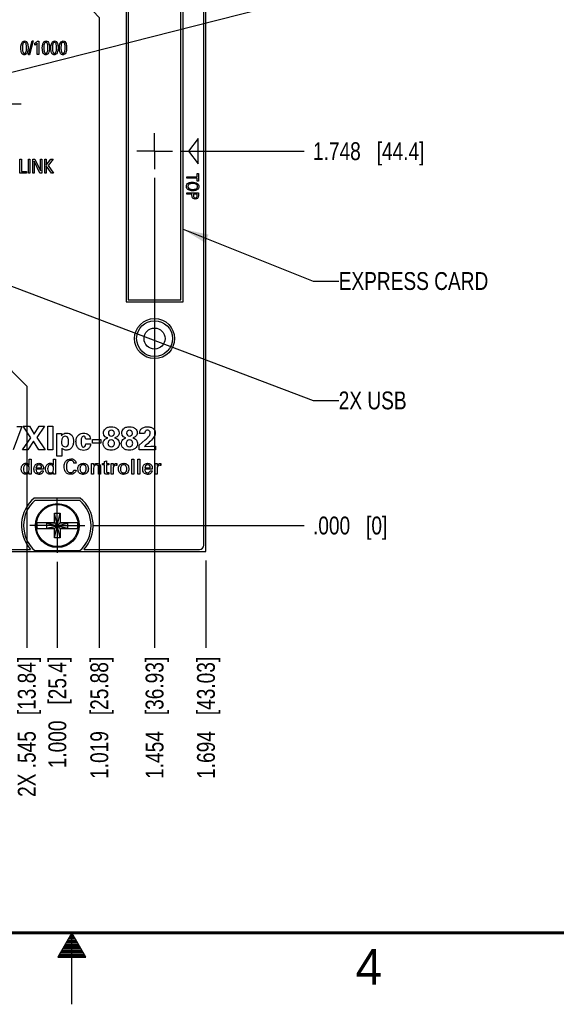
# Model space of a CAD drawing. Header units: inches. Extents: x 0 to 34, y 0 to 22.
# Tile 12 of 39: x 16.6 to 20.4, y 0 to 6.9. Entities that reach past the tile are written whole.
import ezdxf

# ---------------------------------------------------------------- set-up
doc = ezdxf.new("R2010")
doc.units = ezdxf.units.IN
doc.header["$LTSCALE"] = 1.87
doc.header["$MEASUREMENT"] = 0
doc.linetypes.add('CENTER', pattern=[0.6, 0.375, -0.075, 0.075, -0.075])
doc.layers.get('0').update_dxf_attribs({"linetype": 'CONTINUOUS'})
for name, color, linetype in [('02___PRT_ALL_AXES', 7, 'CONTINUOUS'), ('DATUMCURVES', 7, 'CONTINUOUS'), ('DEFAULT_1', 7, 'CENTER'), ('DETAIL', 7, 'CONTINUOUS'), ('DIMENSIONS', 7, 'CONTINUOUS')]:
    doc.layers.add(name, color=color, linetype=linetype)
doc.styles.get("Standard").update_dxf_attribs({"font": 'txt', "width": 0.8})
doc.styles.add('TEXTSTYLE_2', font='txt')
doc.dimstyles.new('DIMSTYLE_1', dxfattribs={"dimtxt": 0.125, "dimasz": 0.18, "dimexe": 0.125, "dimexo": 0.0625, "dimgap": 0.03125, "dimtad": 0, "dimtih": 1, "dimtoh": 1, "dimdec": 3, "dimlfac": 0.666667, "dimzin": 4, "dimdsep": 46, "dimtxsty": 'STANDARD', "dimblk": '_FILLED', "dimblk1": '_FILLED', "dimblk2": '_FILLED', "dimcen": 0.09, "dimadec": 0, "dimazin": 0, "dimtp": 0.005, "dimtm": 0.005, "dimtfac": 1, "dimtdec": 3, "dimtofl": 0, "dimtmove": 0, "dimatfit": 3, "dimldrblk": '_FILLED', "dimfxl": 1, "dimtolj": 1, "dimtzin": 4, "dimarcsym": 0})
doc.dimstyles.get("Standard").update_dxf_attribs({"dimtxt": 0.125, "dimasz": 0.18, "dimexe": 0.125, "dimexo": 0.0625, "dimgap": 0.09, "dimtad": 0, "dimtih": 1, "dimtoh": 1, "dimdec": 3, "dimzin": 4, "dimdsep": 46, "dimtxsty": 'STANDARD', "dimblk": '_FILLED', "dimblk1": '_FILLED', "dimblk2": '_FILLED', "dimcen": 0.09, "dimadec": 0, "dimazin": 0, "dimtol": 1, "dimtp": 0.01, "dimtm": 0.01, "dimtfac": 1, "dimtdec": 3, "dimtofl": 0, "dimtmove": 0, "dimatfit": 3, "dimldrblk": '_FILLED', "dimfxl": 1, "dimtolj": 1, "dimtzin": 4, "dimarcsym": 0})

# ---------------------------------------------------------------- blocks, each defined once
blk = doc.blocks.new('*D2')
at = {"layer": 'DIMENSIONS', "color": 2, "linetype": 'CONTINUOUS'}
blk.add_line((16.8988, 3.0986), (16.8988, 2.4965), dxfattribs=at)
at = {"layer": 'DIMENSIONS', "color": 2, "linetype": 'CONTINUOUS', "insert": (16.8363, 2.434), "char_height": 0.125, "width": 1.225, "attachment_point": 3, "rotation": 90, "line_spacing_factor": 0.9}
blk.add_mtext('1.000{\\Ftxt.shx;\\W1.000000;\\H0.125000; }[25.4]', dxfattribs=at)
blk = doc.blocks.new('_FILLED')
at = {"color": 0, "linetype": 'BYBLOCK'}
blk.add_solid([(0, 0), (-1, 0.174), (-1, -0.174)], dxfattribs=at)
blk = doc.blocks.new('*D5')
at = {"layer": 'DIMENSIONS', "color": 2, "linetype": 'CONTINUOUS'}
blk.add_line((17.5798, 5.7878), (17.5798, 2.4965), dxfattribs=at)
at = {"layer": 'DIMENSIONS', "color": 2, "linetype": 'CONTINUOUS', "insert": (17.5173, 2.434), "char_height": 0.125, "width": 1.325, "attachment_point": 3, "rotation": 90, "line_spacing_factor": 0.9}
blk.add_mtext('1.454{\\Ftxt.shx;\\W1.000000;\\H0.125000; }[36.93]', dxfattribs=at)
blk = doc.blocks.new('*D9')
at = {"layer": 'DIMENSIONS', "color": 2, "linetype": 'CONTINUOUS'}
for p, q in [((16.2163, 5.0828), (16.2163, 4.8014)), ((16.2163, 4.8014), (16.6846, 4.3304)), ((16.6846, 4.3304), (16.6846, 2.4965))]:
    blk.add_line(p, q, dxfattribs=at)
at = {"layer": 'DIMENSIONS', "color": 2, "linetype": 'CONTINUOUS', "insert": (16.6221, 2.434), "char_height": 0.125, "width": 1.525, "attachment_point": 3, "rotation": 90, "line_spacing_factor": 0.9}
blk.add_mtext('2X .545{\\Ftxt.shx;\\W1.000000;\\H0.125000; }[13.84]', dxfattribs=at)
blk = doc.blocks.new('*D18')
at = {"layer": 'DIMENSIONS', "color": 2, "linetype": 'CONTINUOUS'}
blk.add_line((17.9398, 3.108), (17.9398, 2.4965), dxfattribs=at)
at = {"layer": 'DIMENSIONS', "color": 2, "linetype": 'CONTINUOUS', "insert": (17.8773, 2.434), "char_height": 0.125, "width": 1.325, "attachment_point": 3, "rotation": 90, "line_spacing_factor": 0.9}
blk.add_mtext('1.694{\\Ftxt.shx;\\W1.000000;\\H0.125000; }[43.03]', dxfattribs=at)
blk = doc.blocks.new('*D19')
at = {"layer": 'DIMENSIONS', "color": 2, "linetype": 'CONTINUOUS'}
for p, q in [((16.9273, 8.5253), (16.9273, 7.1984)), ((16.9273, 7.1984), (17.1927, 6.9112)), ((17.1927, 6.9112), (17.1927, 2.4965))]:
    blk.add_line(p, q, dxfattribs=at)
at = {"layer": 'DIMENSIONS', "color": 2, "linetype": 'CONTINUOUS', "insert": (17.1302, 2.434), "char_height": 0.125, "width": 1.325, "attachment_point": 3, "rotation": 90, "line_spacing_factor": 0.9}
blk.add_mtext('1.019{\\Ftxt.shx;\\W1.000000;\\H0.125000; }[25.88]', dxfattribs=at)
blk = doc.blocks.new('*D39')
at = {"layer": 'DIMENSIONS', "color": 2, "linetype": 'CONTINUOUS'}
blk.add_line((17.7675, 5.9755), (18.6273, 5.9755), dxfattribs=at)
at = {"layer": 'DIMENSIONS', "color": 2, "linetype": 'CONTINUOUS', "insert": (18.6898, 6.038), "char_height": 0.125, "width": 1.225, "attachment_point": 1, "line_spacing_factor": 0.9}
blk.add_mtext('1.748{\\Ftxt.shx;\\W1.000000;\\H0.125000; }[44.4]', dxfattribs=at)
blk = doc.blocks.new('*D40')
at = {"layer": 'DIMENSIONS', "color": 2, "linetype": 'CONTINUOUS'}
blk.add_line((17.115, 8.713), (18.6273, 8.713), dxfattribs=at)
at = {"layer": 'DIMENSIONS', "color": 2, "linetype": 'CONTINUOUS', "insert": (18.6898, 8.7755), "char_height": 0.125, "width": 1.325, "attachment_point": 1, "line_spacing_factor": 0.9}
blk.add_mtext('3.573{\\Ftxt.shx;\\W1.000000;\\H0.125000; }[90.75]', dxfattribs=at)
blk = doc.blocks.new('*D41')
at = {"layer": 'DIMENSIONS', "color": 2, "linetype": 'CONTINUOUS'}
blk.add_line((17.1537, 3.3535), (18.6273, 3.3535), dxfattribs=at)
at = {"layer": 'DIMENSIONS', "color": 2, "linetype": 'CONTINUOUS', "insert": (18.6898, 3.416), "char_height": 0.125, "width": 0.825, "attachment_point": 1, "line_spacing_factor": 0.9}
blk.add_mtext('.000{\\Ftxt.shx;\\W1.000000;\\H0.125000; }[0]', dxfattribs=at)

msp = doc.modelspace()

# ---------------------------------------------------------------- linework, layer by layer
at = {"color": 7, "linetype": 'CONTINUOUS'}
for p, q in [((17.9398, 3.1705), (17.9398, 18.1945)), ((17.9248, 3.2155), (17.9248, 17.2495)), ((17.3953, 7.0165), (17.3953, 4.9345)), ((17.7643, 4.9345), (17.7643, 7.0165)), ((17.3953, 4.9345), (17.7643, 4.9345)), ((16.7432, 3.5312), (17.0545, 3.5312)), ((16.8782, 3.4391), (16.9195, 3.4391)), ((16.9195, 3.2679), (16.8782, 3.4391)), ((16.8782, 3.3742), (16.8782, 3.4391)), ((16.8782, 3.2679), (16.9195, 3.4391)), ((16.9195, 3.4391), (16.9195, 3.3742)), ((16.7569, 3.3742), (16.8813, 3.3742)), ((16.7569, 3.3328), (16.8813, 3.3328)), ((16.826, 3.3359), (16.9716, 3.3711)), ((16.8813, 3.3711), (16.826, 3.3711)), ((16.826, 3.3711), (16.9716, 3.3359)), ((16.826, 3.3359), (16.826, 3.3711)), ((16.826, 3.3359), (16.8813, 3.3359)), ((16.8782, 3.2679), (16.8782, 3.3328)), ((16.8813, 3.3742), (16.8813, 3.3711)), ((16.8813, 3.3711), (16.9164, 3.3359)), ((16.8813, 3.3359), (16.9164, 3.3711)), ((16.8813, 3.3328), (16.8813, 3.3359)), ((16.9164, 3.3742), (17.0408, 3.3742)), ((16.9164, 3.3742), (16.9164, 3.3711)), ((16.9716, 3.3711), (16.9164, 3.3711)), ((16.9164, 3.3359), (16.9716, 3.3359)), ((16.9164, 3.3328), (16.9164, 3.3359)), ((16.9164, 3.3328), (17.0408, 3.3328)), ((16.9195, 3.3328), (16.9195, 3.2679)), ((16.9716, 3.3359), (16.9716, 3.3711)), ((16.9195, 3.2679), (16.8782, 3.2679)), ((17.0545, 3.1757), (16.7432, 3.1757)), ((15.8563, 3.1705), (17.9398, 3.1705))]:
    msp.add_line(p, q, dxfattribs=at)
at = {"color": 2, "linetype": 'CONTINUOUS'}
for p, q in [((17, 0.5), (16.902, 0.3303)), ((16.9942, 0.49), (17.0058, 0.49)), ((17.098, 0.3303), (17, 0.5)), ((17, 0), (17, 0.5)), ((16.9538, 0.42), (17.0462, 0.42)), ((16.9596, 0.43), (17.0404, 0.43)), ((16.9654, 0.44), (17.0347, 0.44)), ((16.9712, 0.45), (17.0289, 0.45)), ((16.9769, 0.46), (17.0231, 0.46)), ((16.9827, 0.47), (17.0173, 0.47)), ((16.9885, 0.48), (17.0116, 0.48)), ((16.9134, 0.35), (17.0866, 0.35)), ((16.9192, 0.36), (17.0808, 0.36)), ((16.925, 0.37), (17.0751, 0.37)), ((16.9307, 0.38), (17.0693, 0.38)), ((16.9365, 0.39), (17.0635, 0.39)), ((16.9423, 0.4), (17.0578, 0.4)), ((16.9481, 0.41), (17.052, 0.41)), ((16.902, 0.3303), (17.098, 0.3303)), ((16.9076, 0.34), (17.0924, 0.34))]:
    msp.add_line(p, q, dxfattribs=at)
at = {"color": 7, "linetype": 'CONTINUOUS', "const_width": 0.02}
msp.add_lwpolyline([(0.5, 0.5), (33.5, 0.5)], dxfattribs=at)
at = {"color": 7, "linetype": 'CONTINUOUS'}
for centre, radius in [((17.5798, 4.663), 0.1253), ((17.5798, 4.663), 0.0738), ((16.8988, 3.3535), 0.1537), ((16.8988, 3.3535), 0.147)]:
    msp.add_circle(centre, radius, dxfattribs=at)
for centre, radius, start, end in [((16.8988, 3.3535), 0.2362, 131.20295, 228.79705), ((16.8988, 3.3535), 0.2362, 311.20295, 48.79705), ((16.8988, 3.3535), 0.1435, 171.71661, 188.28339), ((16.8988, 3.3535), 0.1435, 351.71661, 8.28339), ((17.8948, 3.2155), 0.03, 270, 360)]:
    msp.add_arc(centre, radius, start, end, dxfattribs=at)
at = {"layer": '02___PRT_ALL_AXES', "color": 7, "linetype": 'CONTINUOUS'}
for p, q in [((17.3803, 7.0315), (17.3803, 4.9195)), ((17.7793, 4.9195), (17.7793, 7.0315)), ((17.3803, 4.9195), (17.7793, 4.9195)), ((17.06, 3.5462), (16.7377, 3.5462)), ((15.8713, 3.1855), (16.712, 3.1855)), ((17.0857, 3.1855), (17.8948, 3.1855))]:
    msp.add_line(p, q, dxfattribs=at)
at = {"layer": '02___PRT_ALL_AXES', "color": 7, "linetype": 'CENTER'}
for q in [(17.5798, 6.1006), (17.4547, 5.9755), (17.705, 5.9755), (17.5798, 5.8503)]:
    msp.add_line((17.5798, 5.9755), q, dxfattribs=at)
at = {"layer": '02___PRT_ALL_AXES', "color": 7, "linetype": 'CONTINUOUS'}
msp.add_circle((17.5798, 4.663), 0.1403, dxfattribs=at)
for start, end in [(129.90009, 221.96347), (318.03653, 50.09991)]:
    msp.add_arc((16.8988, 3.3535), 0.2512, start, end, dxfattribs=at)
at = {"layer": 'DATUMCURVES', "color": 40, "linetype": 'CONTINUOUS'}
for p, q in [((16.6978, 6.6504), (16.723, 6.7488)), ((16.7301, 6.7488), (16.7049, 6.6504)), ((16.723, 6.7488), (16.7301, 6.7488)), ((16.7406, 6.7177), (16.7406, 6.7312)), ((16.758, 6.6525), (16.758, 6.7312)), ((16.7588, 6.746), (16.7684, 6.746)), ((16.7684, 6.746), (16.7684, 6.6525)), ((16.7049, 6.6504), (16.6978, 6.6504)), ((16.7684, 6.6525), (16.758, 6.6525)), ((16.645, 6.3052), (16.3803, 6.3052)), ((17.8849, 6.0651), (17.817, 5.9754)), ((17.8849, 5.886), (17.8849, 6.0651)), ((17.817, 5.9754), (17.8849, 5.886)), ((16.6367, 5.9191), (16.6474, 5.9191)), ((16.6367, 5.8217), (16.6367, 5.9191)), ((16.6474, 5.9191), (16.6474, 5.8337)), ((16.6962, 5.9191), (16.707, 5.9191)), ((16.6962, 5.8217), (16.6962, 5.9191)), ((16.707, 5.9191), (16.707, 5.8217)), ((16.727, 5.9191), (16.742, 5.9191)), ((16.727, 5.8217), (16.727, 5.9191)), ((16.7765, 5.8217), (16.7368, 5.9044)), ((16.7368, 5.9044), (16.7368, 5.8217)), ((16.742, 5.9191), (16.7804, 5.8385)), ((16.7804, 5.9191), (16.7903, 5.9191)), ((16.7804, 5.8385), (16.7804, 5.9191)), ((16.7903, 5.9191), (16.7903, 5.8217)), ((16.8108, 5.9191), (16.8215, 5.9191)), ((16.8108, 5.8217), (16.8108, 5.9191)), ((16.8215, 5.9191), (16.8215, 5.8765)), ((16.8215, 5.8765), (16.854, 5.9191)), ((16.8575, 5.8217), (16.8215, 5.8734)), ((16.8215, 5.8734), (16.8215, 5.8217)), ((16.8688, 5.9191), (16.8339, 5.8755)), ((16.8339, 5.8755), (16.8726, 5.8217)), ((16.854, 5.9191), (16.8688, 5.9191)), ((16.6837, 5.8217), (16.6367, 5.8217)), ((16.6474, 5.8337), (16.6837, 5.8337)), ((16.6837, 5.8337), (16.6837, 5.8217)), ((16.707, 5.8217), (16.6962, 5.8217)), ((16.7368, 5.8217), (16.727, 5.8217)), ((16.7903, 5.8217), (16.7765, 5.8217)), ((16.8215, 5.8217), (16.8108, 5.8217)), ((16.8726, 5.8217), (16.8575, 5.8217)), ((17.8052, 5.7959), (17.8782, 5.7959)), ((17.8052, 5.7868), (17.8052, 5.7959)), ((17.8782, 5.818), (17.8879, 5.818)), ((17.8782, 5.7959), (17.8782, 5.818)), ((17.8879, 5.818), (17.8879, 5.7646)), ((17.8782, 5.7868), (17.8052, 5.7868)), ((17.8782, 5.7646), (17.8782, 5.7868)), ((17.8879, 5.7646), (17.8782, 5.7646)), ((17.8052, 5.6846), (17.8879, 5.6846)), ((17.8052, 5.6754), (17.8052, 5.6846)), ((17.8419, 5.6754), (17.8052, 5.6754)), ((17.8419, 5.6647), (17.8419, 5.6754)), ((17.8786, 5.6754), (17.8516, 5.6754)), ((17.8516, 5.6754), (17.8516, 5.6645)), ((17.8786, 5.6626), (17.8786, 5.6754)), ((17.8879, 5.6846), (17.8879, 5.6624)), ((16.6501, 4.0481), (16.5892, 3.8831)), ((16.615, 4.0481), (16.6501, 4.0481)), ((16.6591, 4.0488), (16.7029, 4.0488)), ((16.7134, 3.9688), (16.6591, 4.0488)), ((16.7029, 4.0488), (16.7363, 3.9924)), ((16.7363, 3.9924), (16.7721, 4.0488)), ((16.8101, 4.0488), (16.7556, 3.969)), ((16.7721, 4.0488), (16.8101, 4.0488)), ((16.8315, 4.0492), (16.867, 4.0492)), ((16.8315, 3.8831), (16.8315, 4.0492)), ((16.867, 4.0492), (16.867, 3.8831)), ((16.6552, 3.8831), (16.7134, 3.9688)), ((16.7329, 3.9454), (16.6932, 3.8831)), ((16.7698, 3.8831), (16.7329, 3.9454)), ((16.7556, 3.969), (16.8134, 3.8831)), ((16.8952, 3.9988), (16.9282, 3.9988)), ((16.8952, 3.8386), (16.8952, 3.9988)), ((16.9282, 3.9988), (16.9291, 3.9823)), ((17.1309, 3.9578), (17.0976, 3.9578)), ((17.1462, 3.9566), (17.2031, 3.9566)), ((17.1462, 3.9307), (17.1462, 3.9566)), ((17.2031, 3.9566), (17.2031, 3.9307)), ((17.4731, 3.9154), (17.5146, 3.9532)), ((17.5105, 3.9977), (17.4754, 3.9977)), ((16.6932, 3.8831), (16.6552, 3.8831)), ((16.8134, 3.8831), (16.7698, 3.8831)), ((16.867, 3.8831), (16.8315, 3.8831)), ((16.9298, 3.8964), (16.9298, 3.8386)), ((17.0981, 3.925), (17.1315, 3.925)), ((17.2031, 3.9307), (17.1462, 3.9307)), ((17.4731, 3.8831), (17.4731, 3.9154)), ((17.5854, 3.8831), (17.4731, 3.8831)), ((17.5089, 3.9081), (17.5529, 3.909)), ((17.5529, 3.909), (17.5854, 3.9097)), ((17.5854, 3.9097), (17.5854, 3.8831)), ((16.7021, 3.8191), (16.7158, 3.8191)), ((16.7021, 3.7773), (16.7021, 3.8191)), ((16.7158, 3.8191), (16.7158, 3.7256)), ((16.8723, 3.8191), (16.886, 3.8191)), ((16.8723, 3.7773), (16.8723, 3.8191)), ((16.886, 3.8191), (16.886, 3.7256)), ((16.9298, 3.8386), (16.8952, 3.8386)), ((17.2286, 3.8028), (17.2421, 3.8072)), ((17.2286, 3.7875), (17.2286, 3.8028)), ((17.2421, 3.8072), (17.2421, 3.7875)), ((17.4215, 3.8191), (17.4353, 3.8191)), ((17.4215, 3.714), (17.4215, 3.8191)), ((17.4353, 3.8191), (17.4353, 3.714)), ((17.4621, 3.8191), (17.4758, 3.8191)), ((17.4621, 3.714), (17.4621, 3.8191)), ((17.4758, 3.8191), (17.4758, 3.714)), ((16.7026, 3.714), (16.7024, 3.7256)), ((16.8014, 3.7481), (16.7487, 3.7481)), ((16.7493, 3.7577), (16.7874, 3.7577)), ((16.787, 3.7369), (16.8007, 3.7369)), ((16.8729, 3.714), (16.8726, 3.7256)), ((17.014, 3.7417), (17.03, 3.7417)), ((17.0303, 3.7908), (17.0147, 3.7908)), ((17.138, 3.7872), (17.1517, 3.7872)), ((17.1381, 3.7787), (17.138, 3.7872)), ((17.1381, 3.714), (17.1381, 3.7787)), ((17.1517, 3.7872), (17.1518, 3.7754)), ((17.1518, 3.7561), (17.1518, 3.714)), ((17.1878, 3.714), (17.1878, 3.7605)), ((17.2019, 3.7637), (17.2019, 3.714)), ((17.2156, 3.7875), (17.2286, 3.7875)), ((17.2156, 3.7774), (17.2156, 3.7875)), ((17.2286, 3.7774), (17.2156, 3.7774)), ((17.2286, 3.7286), (17.2286, 3.7774)), ((17.2421, 3.7875), (17.2585, 3.7875)), ((17.2585, 3.7774), (17.2421, 3.7774)), ((17.2421, 3.7774), (17.2421, 3.7335)), ((17.2585, 3.7875), (17.2585, 3.7774)), ((17.2585, 3.7245), (17.2585, 3.7138)), ((17.2754, 3.7872), (17.2892, 3.7872)), ((17.2761, 3.714), (17.2761, 3.7723)), ((17.2892, 3.7872), (17.2895, 3.773)), ((17.29, 3.7529), (17.29, 3.714)), ((17.3165, 3.7878), (17.3165, 3.7744)), ((17.5634, 3.7481), (17.5107, 3.7481)), ((17.5113, 3.7577), (17.5494, 3.7577)), ((17.5489, 3.7369), (17.5626, 3.7369)), ((17.5835, 3.7872), (17.5973, 3.7872)), ((17.5842, 3.714), (17.5842, 3.7723)), ((17.5973, 3.7872), (17.5976, 3.773)), ((17.5981, 3.7529), (17.5981, 3.714)), ((17.6246, 3.7878), (17.6246, 3.7744)), ((16.7163, 3.714), (16.7026, 3.714)), ((16.8866, 3.714), (16.8729, 3.714)), ((17.1518, 3.714), (17.1381, 3.714)), ((17.2019, 3.714), (17.1878, 3.714)), ((17.29, 3.714), (17.2761, 3.714)), ((17.4353, 3.714), (17.4215, 3.714)), ((17.4758, 3.714), (17.4621, 3.714)), ((17.5981, 3.714), (17.5842, 3.714))]:
    msp.add_line(p, q, dxfattribs=at)
for points in [[(16.6434, 6.6982), (16.6434, 6.7121), (16.6447, 6.7478), (16.6685, 6.7478)], [(16.7406, 6.7312), (16.7472, 6.7355), (16.7534, 6.7403), (16.7588, 6.746)], [(16.758, 6.7312), (16.753, 6.7259), (16.747, 6.7215), (16.7406, 6.7177)], [(16.7936, 6.6982), (16.7936, 6.7121), (16.7949, 6.7478), (16.8186, 6.7478)], [(16.8536, 6.6982), (16.8536, 6.7121), (16.8549, 6.7478), (16.8787, 6.7478)], [(16.9137, 6.6982), (16.9137, 6.7121), (16.915, 6.7478), (16.9387, 6.7478)], [(17.8453, 5.7489), (17.8364, 5.7488), (17.8273, 5.7474), (17.8205, 5.743)], [(17.2524, 3.967), (17.2443, 3.9695), (17.2221, 3.9763), (17.2221, 4.0011)], [(17.3798, 3.967), (17.3718, 3.9695), (17.3495, 3.9763), (17.3495, 4.0011)], [(16.9282, 3.9399), (16.9282, 3.933), (16.9284, 3.9037), (16.9534, 3.9037)], [(16.9534, 3.9037), (16.9695, 3.9037), (16.9782, 3.919), (16.9782, 3.942)], [(16.7025, 3.7516), (16.7025, 3.7623), (16.7, 3.7681), (16.697, 3.772)], [(16.7158, 3.7256), (16.7158, 3.7217), (16.7161, 3.7179), (16.7163, 3.714)], [(16.7698, 3.7217), (16.7774, 3.7217), (16.7861, 3.7293), (16.787, 3.7369)], [(16.8727, 3.7516), (16.8727, 3.7623), (16.8703, 3.7681), (16.8672, 3.772)], [(16.886, 3.7256), (16.886, 3.7217), (16.8863, 3.7179), (16.8866, 3.714)], [(17.2761, 3.7723), (17.2761, 3.7773), (17.2758, 3.7822), (17.2754, 3.7872)], [(17.5317, 3.7217), (17.5393, 3.7217), (17.5481, 3.7293), (17.5489, 3.7369)], [(17.5842, 3.7723), (17.5842, 3.7773), (17.5839, 3.7822), (17.5835, 3.7872)], [(17.2585, 3.7138), (17.2547, 3.7132), (17.2509, 3.713), (17.2471, 3.713)]]:
    msp.add_open_spline(points, degree=3, dxfattribs=at)
for points, knots in [([(16.6673, 6.6507), (16.665, 6.6508), (16.6611, 6.6517), (16.6536, 6.6563), (16.6484, 6.6646), (16.6447, 6.6768), (16.6434, 6.6898), (16.6434, 6.6982)], [0, 0, 0, 0, 0.126975, 0.272089, 0.562317, 0.781159, 1, 1, 1, 1]), ([(16.6679, 6.737), (16.6652, 6.7368), (16.6599, 6.7341), (16.6546, 6.7215), (16.6535, 6.7015), (16.6542, 6.6837), (16.6565, 6.6719), (16.6602, 6.6652), (16.6638, 6.6627), (16.6665, 6.662), (16.6674, 6.6618), (16.6684, 6.6618)], [0, 0, 0, 0, 0.103185, 0.215751, 0.440883, 0.580662, 0.720441, 0.860221, 0.93011, 0.965055, 1, 1, 1, 1]), ([(16.6685, 6.7478), (16.6797, 6.7478), (16.6922, 6.7326), (16.6943, 6.6951), (16.6918, 6.6724), (16.6844, 6.6573), (16.6746, 6.651), (16.6698, 6.6506), (16.6676, 6.6506), (16.6673, 6.6507)], [0, 0, 0, 0, 0.149966, 0.299932, 0.488991, 0.67805, 0.825413, 0.972775, 1, 1, 1, 1]), ([(16.6684, 6.6618), (16.6695, 6.6619), (16.673, 6.6625), (16.6771, 6.666), (16.6823, 6.6768), (16.6834, 6.697), (16.6827, 6.715), (16.6804, 6.7272), (16.6762, 6.7351), (16.6709, 6.7371), (16.6681, 6.737), (16.6679, 6.737)], [0, 0, 0, 0, 0.052717, 0.105434, 0.210868, 0.421737, 0.562919, 0.704102, 0.845284, 0.986467, 1, 1, 1, 1]), ([(16.8174, 6.6507), (16.8151, 6.6508), (16.8112, 6.6517), (16.8037, 6.6563), (16.7985, 6.6646), (16.7948, 6.6768), (16.7936, 6.6898), (16.7936, 6.6982)], [0, 0, 0, 0, 0.126921, 0.271973, 0.562077, 0.781038, 1, 1, 1, 1]), ([(16.818, 6.737), (16.8154, 6.7368), (16.8101, 6.7341), (16.8047, 6.7215), (16.8036, 6.7015), (16.8043, 6.6837), (16.8066, 6.6719), (16.8103, 6.6652), (16.8139, 6.6627), (16.8166, 6.662), (16.8175, 6.6618), (16.8185, 6.6618)], [0, 0, 0, 0, 0.103185, 0.215751, 0.440883, 0.580662, 0.720441, 0.860221, 0.93011, 0.965055, 1, 1, 1, 1]), ([(16.8186, 6.7478), (16.8298, 6.7478), (16.8423, 6.7326), (16.8444, 6.6951), (16.8419, 6.6724), (16.8346, 6.6573), (16.8247, 6.651), (16.8199, 6.6506), (16.8177, 6.6506), (16.8174, 6.6507)], [0, 0, 0, 0, 0.149883, 0.299765, 0.488719, 0.677673, 0.825198, 0.972723, 1, 1, 1, 1]), ([(16.8185, 6.6618), (16.8196, 6.6619), (16.8231, 6.6625), (16.8272, 6.666), (16.8324, 6.6768), (16.8335, 6.697), (16.8328, 6.715), (16.8305, 6.7272), (16.8263, 6.7351), (16.821, 6.7371), (16.8182, 6.737), (16.818, 6.737)], [0, 0, 0, 0, 0.052716, 0.105431, 0.210862, 0.421725, 0.562903, 0.704081, 0.845259, 0.986438, 1, 1, 1, 1]), ([(16.8774, 6.6507), (16.8751, 6.6508), (16.8713, 6.6517), (16.8637, 6.6563), (16.8586, 6.6646), (16.8549, 6.6768), (16.8536, 6.6898), (16.8536, 6.6982)], [0, 0, 0, 0, 0.126975, 0.272089, 0.562317, 0.781159, 1, 1, 1, 1]), ([(16.878, 6.737), (16.8754, 6.7368), (16.8701, 6.7341), (16.8647, 6.7215), (16.8636, 6.7015), (16.8644, 6.6837), (16.8666, 6.6719), (16.8704, 6.6652), (16.8739, 6.6627), (16.8766, 6.662), (16.8775, 6.6618), (16.8786, 6.6618)], [0, 0, 0, 0, 0.103185, 0.215751, 0.440883, 0.580662, 0.720441, 0.860221, 0.93011, 0.965055, 1, 1, 1, 1]), ([(16.8787, 6.7478), (16.8898, 6.7478), (16.9024, 6.7326), (16.9045, 6.6951), (16.902, 6.6724), (16.8946, 6.6573), (16.8848, 6.651), (16.8799, 6.6506), (16.8778, 6.6506), (16.8774, 6.6507)], [0, 0, 0, 0, 0.149929, 0.299857, 0.488869, 0.67788, 0.825206, 0.972532, 1, 1, 1, 1]), ([(16.8786, 6.6618), (16.8796, 6.6619), (16.8831, 6.6625), (16.8873, 6.666), (16.8925, 6.6768), (16.8936, 6.697), (16.8929, 6.715), (16.8906, 6.7272), (16.8864, 6.7351), (16.881, 6.7371), (16.8783, 6.737), (16.878, 6.737)], [0, 0, 0, 0, 0.052717, 0.105434, 0.210868, 0.421737, 0.562919, 0.704102, 0.845284, 0.986467, 1, 1, 1, 1]), ([(16.9375, 6.6507), (16.9352, 6.6508), (16.9313, 6.6517), (16.9238, 6.6563), (16.9186, 6.6646), (16.9149, 6.6768), (16.9137, 6.6898), (16.9137, 6.6982)], [0, 0, 0, 0, 0.126927, 0.271986, 0.562105, 0.781053, 1, 1, 1, 1]), ([(16.9381, 6.737), (16.9355, 6.7368), (16.9302, 6.7341), (16.9248, 6.7215), (16.9237, 6.7015), (16.9244, 6.6837), (16.9267, 6.6719), (16.9304, 6.6652), (16.934, 6.6627), (16.9367, 6.662), (16.9376, 6.6618), (16.9386, 6.6618)], [0, 0, 0, 0, 0.103185, 0.215751, 0.440883, 0.580662, 0.720441, 0.860221, 0.93011, 0.965055, 1, 1, 1, 1]), ([(16.9387, 6.7478), (16.9499, 6.7478), (16.9624, 6.7326), (16.9645, 6.6951), (16.962, 6.6724), (16.9547, 6.6573), (16.9448, 6.651), (16.94, 6.6506), (16.9378, 6.6506), (16.9375, 6.6507)], [0, 0, 0, 0, 0.149894, 0.299788, 0.488756, 0.677724, 0.825236, 0.972748, 1, 1, 1, 1]), ([(16.9386, 6.6618), (16.9397, 6.6619), (16.9432, 6.6625), (16.9473, 6.666), (16.9525, 6.6768), (16.9536, 6.697), (16.9529, 6.715), (16.9506, 6.7272), (16.9464, 6.7351), (16.9411, 6.7371), (16.9383, 6.737), (16.9381, 6.737)], [0, 0, 0, 0, 0.052716, 0.105432, 0.210863, 0.421726, 0.562905, 0.704084, 0.845263, 0.986442, 1, 1, 1, 1]), ([(17.8128, 5.7073), (17.8105, 5.7091), (17.8055, 5.7147), (17.8019, 5.7284), (17.8057, 5.7439), (17.8153, 5.7527), (17.8294, 5.7576), (17.8442, 5.7589), (17.8621, 5.7579), (17.8741, 5.7536), (17.8789, 5.75)], [0, 0, 0, 0, 0.090273, 0.23213, 0.367854, 0.503577, 0.639301, 0.775024, 0.887512, 1, 1, 1, 1]), ([(17.8789, 5.75), (17.8836, 5.7466), (17.8891, 5.7385), (17.8907, 5.7257), (17.8882, 5.7152), (17.8801, 5.7055), (17.8668, 5.6995), (17.8492, 5.6975), (17.8307, 5.6989), (17.8194, 5.7028), (17.8141, 5.7063), (17.8128, 5.7073)], [0, 0, 0, 0, 0.093161, 0.186323, 0.325307, 0.46429, 0.603274, 0.742258, 0.851303, 0.960347, 1, 1, 1, 1]), ([(17.8205, 5.743), (17.8147, 5.7393), (17.811, 5.7281), (17.8184, 5.7094), (17.8418, 5.7078), (17.8474, 5.7078)], [0, 0, 0, 0, 0.283877, 0.578883, 1, 1, 1, 1]), ([(17.8474, 5.7078), (17.8568, 5.7078), (17.8692, 5.7097), (17.8787, 5.7176), (17.8814, 5.7282), (17.8783, 5.7391), (17.8677, 5.7472), (17.8549, 5.749), (17.8458, 5.7489), (17.8453, 5.7489)], [0, 0, 0, 0, 0.23412, 0.35118, 0.468241, 0.597883, 0.727526, 0.986811, 1, 1, 1, 1]), ([(17.8879, 5.6624), (17.8879, 5.656), (17.8841, 5.6421), (17.8651, 5.6381), (17.8456, 5.6427), (17.8419, 5.6576), (17.8419, 5.6647)], [0, 0, 0, 0, 0.259368, 0.485411, 0.714243, 1, 1, 1, 1]), ([(17.8516, 5.6645), (17.8516, 5.6611), (17.8519, 5.6554), (17.8582, 5.6497), (17.8655, 5.6489), (17.8726, 5.6496), (17.8784, 5.6547), (17.8786, 5.6597), (17.8786, 5.6626)], [0, 0, 0, 0, 0.223158, 0.348994, 0.52686, 0.694907, 0.809325, 1, 1, 1, 1]), ([(16.9291, 3.9823), (16.9314, 3.9864), (16.9405, 3.9974), (16.9553, 4.0011), (16.9644, 4.0011)], [0, 0, 0, 0, 0.341409, 1, 1, 1, 1]), ([(16.9644, 4.0011), (16.9773, 4.0011), (16.9986, 3.9922), (17.0108, 3.9664), (17.0135, 3.9435), (17.0107, 3.9202), (17.0014, 3.8996), (16.9845, 3.8845), (16.9691, 3.8814), (16.9608, 3.8815), (16.9602, 3.8815)], [0, 0, 0, 0, 0.221785, 0.339648, 0.478206, 0.614209, 0.739872, 0.859337, 0.988885, 1, 1, 1, 1]), ([(17.0296, 3.9461), (17.0301, 3.9553), (17.0333, 3.9724), (17.0519, 3.9954), (17.0722, 4.0011), (17.0836, 4.0011)], [0, 0, 0, 0, 0.320035, 0.596517, 1, 1, 1, 1]), ([(17.0836, 4.0011), (17.0947, 4.0011), (17.1197, 3.9952), (17.1308, 3.9701), (17.1309, 3.9578)], [0, 0, 0, 0, 0.473007, 1, 1, 1, 1]), ([(17.2221, 4.0011), (17.2221, 4.0108), (17.2284, 4.0276), (17.2507, 4.0426), (17.2754, 4.0471), (17.3004, 4.0435), (17.3175, 4.0342), (17.3289, 4.0205), (17.3317, 4.0085), (17.3317, 4.0025)], [0, 0, 0, 0, 0.274266, 0.4114, 0.548533, 0.6614, 0.774266, 0.887133, 1, 1, 1, 1]), ([(17.2984, 4.0006), (17.2985, 4.0069), (17.293, 4.0172), (17.2766, 4.0223), (17.2608, 4.0169), (17.2562, 4.006), (17.2562, 4.0001), (17.2563, 3.9998)], [0, 0, 0, 0, 0.238825, 0.477651, 0.732287, 0.986923, 1, 1, 1, 1]), ([(17.2563, 3.9998), (17.2564, 3.9948), (17.2603, 3.9844), (17.2761, 3.9779), (17.2909, 3.983), (17.2973, 3.9915), (17.2984, 3.9978), (17.2984, 4.0006)], [0, 0, 0, 0, 0.248396, 0.511403, 0.755701, 0.877851, 1, 1, 1, 1]), ([(17.3317, 4.0025), (17.3316, 3.9979), (17.3298, 3.9887), (17.3202, 3.9747), (17.3084, 3.9687), (17.3003, 3.9674)], [0, 0, 0, 0, 0.25, 0.5, 1, 1, 1, 1]), ([(17.3495, 4.0011), (17.3495, 4.0108), (17.3558, 4.0276), (17.3781, 4.0426), (17.4029, 4.0471), (17.4279, 4.0435), (17.4449, 4.0342), (17.4563, 4.0205), (17.4592, 4.0085), (17.4591, 4.0025)], [0, 0, 0, 0, 0.274258, 0.411387, 0.548517, 0.661387, 0.774258, 0.887129, 1, 1, 1, 1]), ([(17.4259, 4.0006), (17.4259, 4.0069), (17.4204, 4.0172), (17.4041, 4.0223), (17.3883, 4.0169), (17.3836, 4.006), (17.3837, 4.0001), (17.3837, 3.9998)], [0, 0, 0, 0, 0.238825, 0.477651, 0.732287, 0.986923, 1, 1, 1, 1]), ([(17.3837, 3.9998), (17.3839, 3.9948), (17.3878, 3.9844), (17.4036, 3.9779), (17.4183, 3.983), (17.4247, 3.9915), (17.4259, 3.9978), (17.4259, 4.0006)], [0, 0, 0, 0, 0.248396, 0.511403, 0.755701, 0.877851, 1, 1, 1, 1]), ([(17.4591, 4.0025), (17.4591, 3.9979), (17.4573, 3.9887), (17.4476, 3.9747), (17.4359, 3.9687), (17.4277, 3.9674)], [0, 0, 0, 0, 0.25, 0.5, 1, 1, 1, 1]), ([(17.4754, 3.9977), (17.4754, 4.002), (17.476, 4.0127), (17.4842, 4.0301), (17.5045, 4.043), (17.5292, 4.0462), (17.5526, 4.0434), (17.5761, 4.0318), (17.5845, 4.013), (17.5845, 4.0015)], [0, 0, 0, 0, 0.082423, 0.201393, 0.346171, 0.516566, 0.663888, 0.785372, 1, 1, 1, 1]), ([(17.5845, 4.0015), (17.5845, 3.9901), (17.5652, 3.9511), (17.5319, 3.9266), (17.5089, 3.9081)], [0, 0, 0, 0, 0.278458, 1, 1, 1, 1]), ([(17.5183, 4.0169), (17.5165, 4.0153), (17.5121, 4.0094), (17.5107, 4.0023), (17.5105, 3.9977)], [0, 0, 0, 0, 0.347841, 1, 1, 1, 1]), ([(17.5146, 3.9532), (17.5185, 3.9567), (17.5246, 3.9623), (17.5326, 3.9704), (17.5386, 3.9773), (17.5438, 3.9839), (17.5485, 3.9913), (17.5507, 4.0022), (17.5474, 4.0141), (17.5386, 4.0202), (17.5297, 4.0217), (17.5223, 4.02), (17.5188, 4.0173), (17.5183, 4.0169)], [0, 0, 0, 0, 0.151499, 0.235868, 0.32757, 0.413685, 0.477275, 0.577734, 0.726981, 0.796737, 0.874616, 0.982382, 1, 1, 1, 1]), ([(16.9782, 3.942), (16.9782, 3.9557), (16.9724, 3.9933), (16.9282, 3.9711), (16.9282, 3.9399)], [0, 0, 0, 0, 0.644338, 1, 1, 1, 1]), ([(17.1315, 3.925), (17.1313, 3.9195), (17.1299, 3.9067), (17.1189, 3.8909), (17.1019, 3.8814), (17.0827, 3.8794), (17.0616, 3.8815), (17.0424, 3.8946), (17.0335, 3.9121), (17.03, 3.928), (17.0294, 3.9382), (17.0296, 3.9444), (17.0296, 3.9461)], [0, 0, 0, 0, 0.096252, 0.223606, 0.319161, 0.430611, 0.55815, 0.684928, 0.820245, 0.892704, 0.970936, 1, 1, 1, 1]), ([(17.0976, 3.9578), (17.0971, 3.9619), (17.0961, 3.9687), (17.091, 3.9772), (17.082, 3.9804), (17.0719, 3.9758), (17.0656, 3.9615), (17.0648, 3.95), (17.0648, 3.9422)], [0, 0, 0, 0, 0.170555, 0.275995, 0.388393, 0.529731, 0.681422, 1, 1, 1, 1]), ([(17.0648, 3.9422), (17.0648, 3.9365), (17.0658, 3.9245), (17.0691, 3.9093), (17.0776, 3.9032), (17.0841, 3.9023), (17.0956, 3.9069), (17.0976, 3.9183), (17.0981, 3.925)], [0, 0, 0, 0, 0.222777, 0.482731, 0.558735, 0.615957, 0.737544, 1, 1, 1, 1]), ([(17.2569, 3.8828), (17.2553, 3.8832), (17.2468, 3.8858), (17.2339, 3.8934), (17.2223, 3.9083), (17.2183, 3.9272), (17.2219, 3.944), (17.2351, 3.9609), (17.2464, 3.9649), (17.2524, 3.967)], [0, 0, 0, 0, 0.030292, 0.166607, 0.302922, 0.439236, 0.570563, 0.70189, 1, 1, 1, 1]), ([(17.2996, 3.9294), (17.2996, 3.9328), (17.2983, 3.9396), (17.2914, 3.9492), (17.2759, 3.9549), (17.2613, 3.9487), (17.2549, 3.9387), (17.2537, 3.9317), (17.2537, 3.9282), (17.2537, 3.9278)], [0, 0, 0, 0, 0.117549, 0.235098, 0.470195, 0.727351, 0.855929, 0.984507, 1, 1, 1, 1]), ([(17.3003, 3.9674), (17.3035, 3.9665), (17.3119, 3.9644), (17.3254, 3.9538), (17.3325, 3.9389), (17.3349, 3.9159), (17.323, 3.8949), (17.2977, 3.8827), (17.2759, 3.8796), (17.2624, 3.8814), (17.2569, 3.8828)], [0, 0, 0, 0, 0.108724, 0.217448, 0.288275, 0.359102, 0.625783, 0.759124, 0.892464, 1, 1, 1, 1]), ([(17.3844, 3.8828), (17.3828, 3.8832), (17.3743, 3.8858), (17.3614, 3.8934), (17.3498, 3.9083), (17.3458, 3.9272), (17.3493, 3.944), (17.3625, 3.9609), (17.3739, 3.9649), (17.3798, 3.967)], [0, 0, 0, 0, 0.030292, 0.166607, 0.302922, 0.439236, 0.570563, 0.70189, 1, 1, 1, 1]), ([(17.427, 3.9294), (17.427, 3.9328), (17.4257, 3.9396), (17.4188, 3.9492), (17.4033, 3.9549), (17.3888, 3.9487), (17.3824, 3.9387), (17.3811, 3.9317), (17.3812, 3.9282), (17.3812, 3.9278)], [0, 0, 0, 0, 0.117549, 0.235098, 0.470195, 0.727351, 0.855929, 0.984507, 1, 1, 1, 1]), ([(17.4277, 3.9674), (17.4309, 3.9665), (17.4393, 3.9644), (17.4529, 3.9538), (17.4599, 3.9389), (17.4624, 3.9159), (17.4505, 3.8949), (17.4252, 3.8827), (17.4034, 3.8796), (17.3899, 3.8814), (17.3844, 3.8828)], [0, 0, 0, 0, 0.108712, 0.217425, 0.288253, 0.359082, 0.625768, 0.759112, 0.892455, 1, 1, 1, 1]), ([(16.9602, 3.8815), (16.9563, 3.8816), (16.949, 3.8827), (16.9381, 3.8873), (16.9324, 3.8929), (16.9298, 3.8964)], [0, 0, 0, 0, 0.332597, 0.628367, 1, 1, 1, 1]), ([(17.2537, 3.9278), (17.2538, 3.9243), (17.2554, 3.9175), (17.2628, 3.908), (17.2758, 3.9033), (17.2902, 3.9076), (17.2979, 3.9172), (17.2996, 3.9254), (17.2996, 3.9294)], [0, 0, 0, 0, 0.121433, 0.256359, 0.526211, 0.763106, 0.881553, 1, 1, 1, 1]), ([(17.3812, 3.9278), (17.3813, 3.9243), (17.3829, 3.9175), (17.3902, 3.908), (17.4033, 3.9033), (17.4176, 3.9076), (17.4254, 3.9172), (17.4271, 3.9254), (17.427, 3.9294)], [0, 0, 0, 0, 0.121444, 0.256382, 0.526258, 0.763129, 0.881565, 1, 1, 1, 1]), ([(16.9473, 3.7775), (16.9476, 3.7795), (16.9491, 3.7878), (16.9564, 3.8097), (16.9866, 3.824), (17.019, 3.8176), (17.0296, 3.8), (17.0303, 3.7908)], [0, 0, 0, 0, 0.050522, 0.212174, 0.562634, 0.76784, 1, 1, 1, 1]), ([(17.0147, 3.7908), (17.0141, 3.7945), (17.0121, 3.8012), (17.0032, 3.8081), (16.9931, 3.8095), (16.9836, 3.8084), (16.9742, 3.8041), (16.9664, 3.7941), (16.9627, 3.78), (16.9617, 3.7654), (16.9624, 3.7557), (16.9633, 3.7508)], [0, 0, 0, 0, 0.105535, 0.186842, 0.302155, 0.383505, 0.454198, 0.587313, 0.726322, 0.860174, 1, 1, 1, 1]), ([(16.7024, 3.7256), (16.7007, 3.7227), (16.6962, 3.7171), (16.6869, 3.7134), (16.6776, 3.7121), (16.6677, 3.7135), (16.657, 3.7188), (16.6498, 3.7285), (16.6467, 3.7395), (16.6457, 3.7521), (16.6472, 3.7644), (16.6507, 3.7722), (16.652, 3.7743)], [0, 0, 0, 0, 0.092675, 0.187201, 0.267141, 0.35072, 0.45714, 0.586575, 0.668193, 0.76745, 0.933954, 1, 1, 1, 1]), ([(16.652, 3.7743), (16.6532, 3.7764), (16.6572, 3.7818), (16.6665, 3.7882), (16.6784, 3.7902), (16.6886, 3.7889), (16.6968, 3.7847), (16.7005, 3.78), (16.7021, 3.7773)], [0, 0, 0, 0, 0.120611, 0.334431, 0.545776, 0.713955, 0.840234, 1, 1, 1, 1]), ([(16.697, 3.772), (16.6955, 3.7739), (16.6915, 3.7776), (16.6796, 3.7806), (16.6681, 3.7764), (16.6609, 3.7636), (16.6608, 3.7526), (16.6608, 3.7501)], [0, 0, 0, 0, 0.138687, 0.277375, 0.458031, 0.638687, 1, 1, 1, 1]), ([(16.6608, 3.7501), (16.6608, 3.7437), (16.6622, 3.7332), (16.6698, 3.724), (16.6821, 3.7209), (16.6947, 3.7251), (16.7023, 3.7377), (16.7025, 3.7488), (16.7025, 3.7516)], [0, 0, 0, 0, 0.218726, 0.328089, 0.437452, 0.578089, 0.718726, 1, 1, 1, 1]), ([(16.7352, 3.7493), (16.7352, 3.7559), (16.7361, 3.7691), (16.747, 3.7836), (16.7596, 3.7886), (16.7702, 3.7894), (16.7798, 3.7885), (16.7907, 3.7841), (16.7989, 3.7737), (16.8015, 3.7604), (16.8015, 3.7519), (16.8014, 3.7481)], [0, 0, 0, 0, 0.166175, 0.323523, 0.423682, 0.499154, 0.590332, 0.663797, 0.787278, 0.90396, 1, 1, 1, 1]), ([(16.8007, 3.7369), (16.8004, 3.7345), (16.7996, 3.7289), (16.7947, 3.721), (16.7871, 3.7153), (16.7782, 3.7123), (16.7674, 3.7113), (16.7545, 3.713), (16.7381, 3.7242), (16.7352, 3.7397), (16.7352, 3.7493)], [0, 0, 0, 0, 0.06912, 0.165314, 0.267643, 0.34308, 0.439244, 0.5896, 0.717323, 1, 1, 1, 1]), ([(16.7487, 3.7481), (16.7486, 3.7416), (16.7502, 3.7276), (16.7638, 3.7217), (16.7698, 3.7217)], [0, 0, 0, 0, 0.520952, 1, 1, 1, 1]), ([(16.7874, 3.7577), (16.7875, 3.7623), (16.7867, 3.7735), (16.7647, 3.7854), (16.7495, 3.7675), (16.7493, 3.7577)], [0, 0, 0, 0, 0.225809, 0.514315, 1, 1, 1, 1]), ([(16.8726, 3.7256), (16.8709, 3.7227), (16.8665, 3.7171), (16.8572, 3.7134), (16.8478, 3.7121), (16.838, 3.7135), (16.8272, 3.7188), (16.8201, 3.7285), (16.8169, 3.7395), (16.816, 3.7521), (16.8174, 3.7644), (16.821, 3.7722), (16.8222, 3.7743)], [0, 0, 0, 0, 0.092663, 0.18719, 0.267146, 0.350716, 0.457137, 0.586574, 0.668192, 0.767449, 0.933952, 1, 1, 1, 1]), ([(16.8222, 3.7743), (16.8234, 3.7764), (16.8274, 3.7818), (16.8367, 3.7882), (16.8487, 3.7902), (16.8588, 3.7889), (16.8671, 3.7847), (16.8707, 3.78), (16.8723, 3.7773)], [0, 0, 0, 0, 0.120613, 0.33444, 0.545787, 0.713949, 0.840228, 1, 1, 1, 1]), ([(16.8672, 3.772), (16.8657, 3.7739), (16.8618, 3.7776), (16.8499, 3.7806), (16.8383, 3.7764), (16.8312, 3.7636), (16.831, 3.7526), (16.831, 3.7501)], [0, 0, 0, 0, 0.138687, 0.277375, 0.458031, 0.638687, 1, 1, 1, 1]), ([(16.831, 3.7501), (16.831, 3.7437), (16.8324, 3.7332), (16.84, 3.724), (16.8523, 3.7209), (16.865, 3.7251), (16.8726, 3.7377), (16.8727, 3.7488), (16.8727, 3.7516)], [0, 0, 0, 0, 0.218699, 0.328049, 0.437398, 0.578049, 0.718699, 1, 1, 1, 1]), ([(17.03, 3.7417), (17.0291, 3.733), (17.018, 3.7158), (16.9917, 3.7107), (16.9683, 3.7151), (16.9535, 3.7305), (16.9475, 3.7479), (16.946, 3.7638), (16.9467, 3.7735), (16.9473, 3.7775)], [0, 0, 0, 0, 0.184413, 0.370668, 0.533219, 0.666722, 0.796284, 0.915407, 1, 1, 1, 1]), ([(16.9633, 3.7508), (16.9641, 3.7462), (16.9668, 3.7373), (16.9768, 3.7263), (16.9899, 3.7237), (17.0011, 3.7251), (17.0104, 3.7305), (17.0133, 3.7377), (17.014, 3.7417)], [0, 0, 0, 0, 0.191512, 0.371537, 0.579743, 0.70748, 0.833313, 1, 1, 1, 1]), ([(17.0775, 3.7115), (17.0724, 3.7117), (17.062, 3.7139), (17.0477, 3.7246), (17.0406, 3.747), (17.0462, 3.7735), (17.0614, 3.7864), (17.0729, 3.7892), (17.0803, 3.7891)], [0, 0, 0, 0, 0.123729, 0.261206, 0.53616, 0.76808, 0.88404, 1, 1, 1, 1]), ([(17.0814, 3.779), (17.0811, 3.779), (17.0761, 3.779), (17.0674, 3.7768), (17.0592, 3.7658), (17.0568, 3.7527), (17.0582, 3.7398), (17.0621, 3.73), (17.0677, 3.7245), (17.0732, 3.7224), (17.0765, 3.7218), (17.0788, 3.7217), (17.0795, 3.7217)], [0, 0, 0, 0, 0.022744, 0.317912, 0.465497, 0.613081, 0.709811, 0.80654, 0.90327, 0.951635, 0.975818, 1, 1, 1, 1]), ([(17.0803, 3.7891), (17.0836, 3.789), (17.0908, 3.7884), (17.1012, 3.7845), (17.1102, 3.7761), (17.1154, 3.7634), (17.1168, 3.7487), (17.1147, 3.7352), (17.1078, 3.7224), (17.0965, 3.7137), (17.0844, 3.7114), (17.078, 3.7115), (17.0775, 3.7115)], [0, 0, 0, 0, 0.051393, 0.102787, 0.205574, 0.30836, 0.411147, 0.554873, 0.698598, 0.842323, 0.986049, 1, 1, 1, 1]), ([(17.0795, 3.7217), (17.0803, 3.7217), (17.0802, 3.7217), (17.0819, 3.7218), (17.0833, 3.722), (17.0854, 3.7225), (17.0879, 3.7234), (17.0911, 3.7251), (17.0945, 3.728), (17.0974, 3.7319), (17.1005, 3.7387), (17.1022, 3.7502), (17.1006, 3.7639), (17.0948, 3.775), (17.0877, 3.7789), (17.0814, 3.779)], [0, 0, 0, 0, 0.017308, 0.034615, 0.06923, 0.103845, 0.13846, 0.20769, 0.27692, 0.346151, 0.415381, 0.553841, 0.668395, 0.78295, 1, 1, 1, 1]), ([(17.1518, 3.7754), (17.1524, 3.7765), (17.1569, 3.7846), (17.1674, 3.7886), (17.1753, 3.7886)], [0, 0, 0, 0, 0.141971, 1, 1, 1, 1]), ([(17.1878, 3.7605), (17.1878, 3.7649), (17.1857, 3.7748), (17.1651, 3.7824), (17.1518, 3.7658), (17.1518, 3.7561)], [0, 0, 0, 0, 0.234137, 0.482244, 1, 1, 1, 1]), ([(17.1753, 3.7886), (17.1776, 3.7886), (17.1903, 3.7878), (17.2019, 3.7741), (17.2019, 3.7637)], [0, 0, 0, 0, 0.182367, 1, 1, 1, 1]), ([(17.2471, 3.713), (17.2423, 3.713), (17.2314, 3.7135), (17.2286, 3.7242), (17.2286, 3.7286)], [0, 0, 0, 0, 0.52254, 1, 1, 1, 1]), ([(17.2421, 3.7335), (17.2421, 3.7314), (17.2424, 3.7254), (17.2513, 3.7232), (17.2563, 3.724), (17.2585, 3.7245)], [0, 0, 0, 0, 0.287106, 0.702703, 1, 1, 1, 1]), ([(17.2895, 3.773), (17.2914, 3.7804), (17.3027, 3.7884), (17.3134, 3.788), (17.3165, 3.7878)], [0, 0, 0, 0, 0.704788, 1, 1, 1, 1]), ([(17.31, 3.7751), (17.3042, 3.7751), (17.2911, 3.7712), (17.29, 3.7583), (17.29, 3.7529)], [0, 0, 0, 0, 0.515385, 1, 1, 1, 1]), ([(17.3165, 3.7744), (17.3157, 3.7747), (17.3135, 3.7751), (17.3113, 3.7751), (17.31, 3.7751)], [0, 0, 0, 0, 0.40768, 1, 1, 1, 1]), ([(17.3611, 3.7115), (17.356, 3.7117), (17.3456, 3.7139), (17.3313, 3.7246), (17.3242, 3.747), (17.3298, 3.7735), (17.345, 3.7864), (17.3565, 3.7892), (17.3639, 3.7891)], [0, 0, 0, 0, 0.123729, 0.261206, 0.53616, 0.76808, 0.88404, 1, 1, 1, 1]), ([(17.365, 3.779), (17.3646, 3.779), (17.3597, 3.779), (17.351, 3.7768), (17.3428, 3.7658), (17.3404, 3.7527), (17.3418, 3.7398), (17.3457, 3.73), (17.3513, 3.7245), (17.3568, 3.7224), (17.3601, 3.7218), (17.3624, 3.7217), (17.3631, 3.7217)], [0, 0, 0, 0, 0.022797, 0.317949, 0.465526, 0.613102, 0.709826, 0.806551, 0.903275, 0.951638, 0.975819, 1, 1, 1, 1]), ([(17.3639, 3.7891), (17.3672, 3.789), (17.3744, 3.7884), (17.3848, 3.7845), (17.3938, 3.7761), (17.399, 3.7634), (17.4004, 3.7487), (17.3983, 3.7352), (17.3914, 3.7224), (17.3801, 3.7137), (17.368, 3.7114), (17.3616, 3.7115), (17.3611, 3.7115)], [0, 0, 0, 0, 0.051394, 0.102788, 0.205576, 0.308364, 0.411152, 0.554879, 0.698606, 0.842333, 0.98606, 1, 1, 1, 1]), ([(17.3631, 3.7217), (17.3639, 3.7217), (17.3638, 3.7217), (17.3655, 3.7218), (17.3669, 3.722), (17.369, 3.7225), (17.3715, 3.7234), (17.3747, 3.7251), (17.3781, 3.728), (17.3811, 3.7319), (17.3841, 3.7387), (17.3859, 3.7502), (17.3842, 3.7639), (17.3784, 3.775), (17.3713, 3.7789), (17.365, 3.779)], [0, 0, 0, 0, 0.017308, 0.034615, 0.06923, 0.103845, 0.13846, 0.20769, 0.27692, 0.346151, 0.415381, 0.553841, 0.668395, 0.78295, 1, 1, 1, 1]), ([(17.4971, 3.7493), (17.4971, 3.7559), (17.4981, 3.7691), (17.5089, 3.7836), (17.5216, 3.7886), (17.5322, 3.7894), (17.5418, 3.7885), (17.5526, 3.7841), (17.5609, 3.7737), (17.5635, 3.7604), (17.5634, 3.7519), (17.5634, 3.7481)], [0, 0, 0, 0, 0.166174, 0.323488, 0.423702, 0.499112, 0.590297, 0.663768, 0.787262, 0.903954, 1, 1, 1, 1]), ([(17.5626, 3.7369), (17.5623, 3.7345), (17.5616, 3.7289), (17.5567, 3.7209), (17.5491, 3.7153), (17.5402, 3.7123), (17.5293, 3.7113), (17.5164, 3.713), (17.5001, 3.7242), (17.4971, 3.7397), (17.4971, 3.7493)], [0, 0, 0, 0, 0.069102, 0.165247, 0.267709, 0.343173, 0.439354, 0.589674, 0.717344, 1, 1, 1, 1]), ([(17.5107, 3.7481), (17.5106, 3.7416), (17.5121, 3.7276), (17.5257, 3.7217), (17.5317, 3.7217)], [0, 0, 0, 0, 0.52094, 1, 1, 1, 1]), ([(17.5494, 3.7577), (17.5494, 3.7623), (17.5486, 3.7735), (17.5267, 3.7854), (17.5114, 3.7675), (17.5113, 3.7577)], [0, 0, 0, 0, 0.225802, 0.514396, 1, 1, 1, 1]), ([(17.5976, 3.773), (17.5995, 3.7804), (17.6108, 3.7884), (17.6215, 3.788), (17.6246, 3.7878)], [0, 0, 0, 0, 0.704728, 1, 1, 1, 1]), ([(17.6181, 3.7751), (17.6123, 3.7751), (17.5992, 3.7712), (17.5981, 3.7583), (17.5981, 3.7529)], [0, 0, 0, 0, 0.515398, 1, 1, 1, 1]), ([(17.6246, 3.7744), (17.6238, 3.7747), (17.6216, 3.7751), (17.6194, 3.7751), (17.6181, 3.7751)], [0, 0, 0, 0, 0.407989, 1, 1, 1, 1])]:
    msp.add_open_spline(points, degree=3, knots=knots, dxfattribs=at)
at = {"layer": 'DEFAULT_1', "color": 7, "linetype": 'CENTER'}
for q in [(16.8988, 3.5459), (16.7064, 3.3535), (17.0912, 3.3535), (16.8988, 3.1611)]:
    msp.add_line((16.8988, 3.3535), q, dxfattribs=at)

# ---------------------------------------------------------------- texts
at = {"color": 2, "linetype": 'CONTINUOUS', "insert": (18.9884, 0.3869), "char_height": 0.25, "width": 0.25, "attachment_point": 1, "line_spacing_factor": 0.9, "style": 'TEXTSTYLE_2'}
msp.add_mtext('4', dxfattribs=at)
at = {"layer": 'DETAIL', "color": 2, "linetype": 'CONTINUOUS', "char_height": 0.125, "attachment_point": 1, "line_spacing_factor": 0.9}
for s, insert, width in [('EXPRESS CARD', (18.8698, 5.1284), 1.2), ('2X USB', (18.8698, 4.2921), 0.6)]:
    msp.add_mtext(s, dxfattribs=dict(at, insert=insert, width=width))

# ---------------------------------------------------------------- dimensions: what is measured, and where the dimension line sits
at = {"layer": 'DIMENSIONS', "color": 2, "linetype": 'CONTINUOUS'}
for feature_location, offset, dtype, origin, picture, middle in [((17.115, 8.713), (1.5123, 0), 0, (17.0525, 3.3535), '*D40', (19.3523, 8.713)), ((16.9273, 8.5253), (0.2653, -6.0288), 0, (15.3988, 8.5878), '*D19', (17.1927, 1.7715)), ((17.7675, 5.9755), (0.8598, 0), 0, (17.705, 3.3535), '*D39', (19.3023, 5.9755)), ((17.5798, 5.7878), (0, -3.2913), 1, (15.3988, 5.8503), '*D5', (17.5798, 1.7715)), ((17.1537273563, 3.3534878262), (1.473604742, 0), 0, (17.0912273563, 3.3534878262), '*D41', (19.1023320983, 3.3534878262)), ((17.9398, 3.108), (0, -0.6115), 1, (15.3988, 3.1705), '*D18', (17.9398, 1.7715)), ((16.8988, 3.0986), (0, -0.6021), 1, (15.3988, 3.1611), '*D2', (16.8988, 1.8215))]:
    dim = msp.add_ordinate_dim(feature_location=feature_location, offset=offset, dtype=dtype, origin=origin, dimstyle='DIMSTYLE_1', dxfattribs=at)
    dim.commit()
    dim.dimension.update_dxf_attribs({"geometry": picture, "text_midpoint": middle})
dim = msp.add_ordinate_dim(feature_location=(16.2163, 5.0828), offset=(0.4682, -2.5863), dtype=0, origin=(15.3988, 5.1453), text='2X <>', dimstyle='DIMSTYLE_1', dxfattribs=at)
dim.commit()
dim.dimension.update_dxf_attribs({"geometry": '*D9', "text_midpoint": (16.6846, 1.6715)})

# ---------------------------------------------------------------- leaders
at = {"layer": 'DETAIL', "color": 2, "linetype": 'CONTINUOUS'}
for points in [[(16.3281, 6.465), (18.6898, 7.0649), (18.8698, 7.0649)], [(17.7793, 5.4289), (18.6898, 5.0659), (18.8698, 5.0659)], [(16.3978, 5.0979), (18.6898, 4.2296), (18.8698, 4.2296)]]:
    msp.add_leader(points, dimstyle='STANDARD', override={"dimtad": 0}, dxfattribs=at)

doc.saveas('drawing.dxf')
